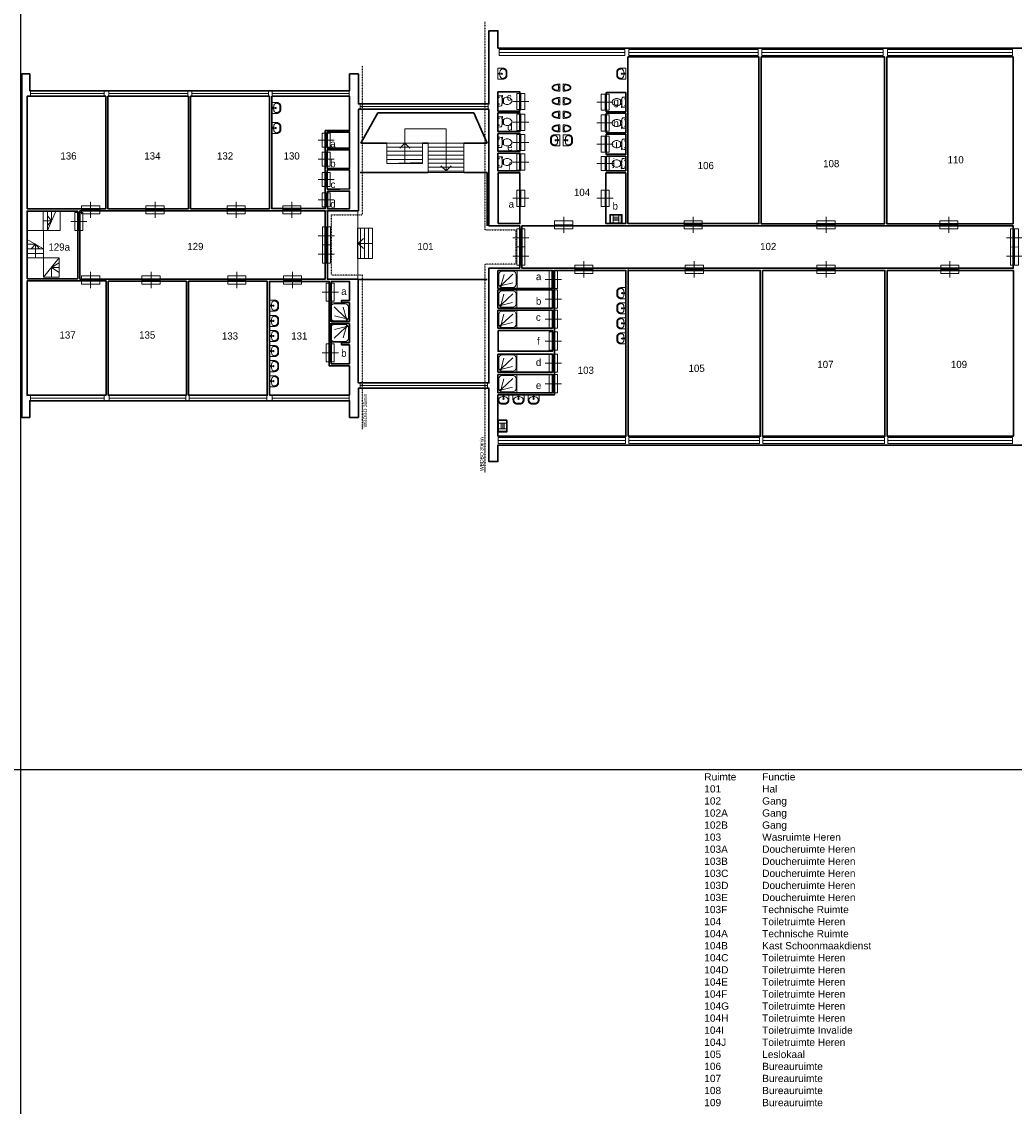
# Model space of a CAD drawing. Extents: x 362177 to 5000048, y 157834 to 733119.
# Tile 91 of 151: x 481117 to 530482, y 679169 to 733119. Entities that reach past the tile are written whole.
import ezdxf
from ezdxf.enums import TextEntityAlignment as Align

# ---------------------------------------------------------------- set-up
doc = ezdxf.new("R2010")
doc.units = 0
doc.linetypes.add('ACAD_ISO03W100', pattern=[30, 12, -18])
doc.layers.get('DEFPOINTS').update_dxf_attribs({"color": 255})
for name, color, linetype, lineweight in [('schets', 1, 'Continuous', 0), ('X-L21_C_buitenwanden', 7, 'Continuous', 30), ('X-L24_C_trappen hellingen', 1, 'Continuous', 5), ('X-L28_C_eiland bouwlaag', 7, 'Continuous', 30), ('X-L31_C_buitenwandopening', 1, 'Continuous', 5), ('X-L32_C_binnenwandopeningen', 3, 'Continuous', 5), ('X-L74_C_sanitair', 5, 'Continuous', 5), ('X-T22_C_ruimtelabel', 7, 'Continuous', 5)]:
    doc.layers.add(name, color=color, linetype=linetype, lineweight=lineweight)
doc.layers.add('X-L0_C_WBDBO', color=7, linetype='Continuous')
doc.styles.add('DVD_VBC_Arial', font='arial.ttf')

# ---------------------------------------------------------------- blocks, each defined once
blk = doc.blocks.new('204_3')
blk.add_lwpolyline([(0, 0.24), (10, 0.24), (10, -0.24), (0, -0.24)], close=True)
at = {"layer": 'X-L31_C_buitenwandopening', "color": 1, "linetype": 'Continuous', "lineweight": 0}
for p, q in [((0, -0.24), (0, 0.24)), ((0, 0), (10, 0)), ((10, -0.24), (10, 0.24))]:
    blk.add_line(p, q, dxfattribs=at)
blk = doc.blocks.new('204_31')
blk.add_lwpolyline([(0, 0.41), (10, 0.41), (10, -0.41), (0, -0.41)], close=True)
at = {"layer": 'X-L31_C_buitenwandopening', "color": 1, "linetype": 'Continuous', "lineweight": 0}
for p, q in [((0, -0.41), (0, 0.41)), ((0, 0), (10, 0)), ((10, -0.41), (10, 0.41))]:
    blk.add_line(p, q, dxfattribs=at)
blk = doc.blocks.new('204_32')
blk.add_lwpolyline([(0, 0.38), (10, 0.38), (10, -0.38), (0, -0.38)], close=True)
at = {"layer": 'X-L31_C_buitenwandopening', "color": 1, "linetype": 'Continuous', "lineweight": 0}
for p, q in [((0, -0.38), (0, 0.38)), ((0, 0), (10, 0)), ((10, -0.38), (10, 0.38))]:
    blk.add_line(p, q, dxfattribs=at)
blk = doc.blocks.new('204_33')
blk.add_lwpolyline([(0, -0.39), (10, -0.39), (10, 0.39), (0, 0.39)], close=True)
at = {"layer": 'X-L31_C_buitenwandopening', "color": 1, "linetype": 'Continuous', "lineweight": 0}
for p, q in [((0, -0.39), (0, 0.39)), ((0, 0), (10, 0)), ((10, -0.39), (10, 0.39))]:
    blk.add_line(p, q, dxfattribs=at)
blk = doc.blocks.new('204_34')
blk.add_lwpolyline([(0, 0.39), (10, 0.39), (10, -0.39), (0, -0.39)], close=True)
at = {"layer": 'X-L31_C_buitenwandopening', "color": 1, "linetype": 'Continuous', "lineweight": 0}
for p, q in [((0, -0.39), (0, 0.39)), ((0, 0), (10, 0)), ((10, -0.39), (10, 0.39))]:
    blk.add_line(p, q, dxfattribs=at)
blk = doc.blocks.new('204_35')
blk.add_lwpolyline([(0, 0.39), (10, 0.39), (10, -0.39), (0, -0.39)], close=True)
at = {"layer": 'X-L31_C_buitenwandopening', "color": 1, "linetype": 'Continuous', "lineweight": 0}
for p, q in [((0, -0.39), (0, 0.39)), ((0, 0), (10, 0)), ((10, -0.39), (10, 0.39))]:
    blk.add_line(p, q, dxfattribs=at)
blk = doc.blocks.new('204_4')
blk.add_lwpolyline([(0, -0.233), (10, -0.233), (10, 0.233), (0, 0.233)], close=True)
at = {"layer": 'X-L31_C_buitenwandopening', "color": 1, "linetype": 'Continuous', "lineweight": 0}
for p, q in [((0, -0.233), (0, 0.233)), ((0, 0), (10, 0)), ((10, -0.233), (10, 0.233))]:
    blk.add_line(p, q, dxfattribs=at)
blk = doc.blocks.new('204_5')
blk.add_lwpolyline([(0, 0.248), (9.999, 0.248), (9.999, -0.248), (0, -0.248)], close=True)
at = {"layer": 'X-L31_C_buitenwandopening', "color": 1, "linetype": 'Continuous', "lineweight": 0}
for p, q in [((0, -0.248), (0, 0.248)), ((0, 0), (9.999, 0)), ((9.999, -0.248), (9.999, 0.248))]:
    blk.add_line(p, q, dxfattribs=at)
blk = doc.blocks.new('204_6')
blk.add_lwpolyline([(0, 0.241), (10, 0.241), (10, -0.241), (0, -0.241)], close=True)
at = {"layer": 'X-L31_C_buitenwandopening', "color": 1, "linetype": 'Continuous', "lineweight": 0}
for p, q in [((0, -0.241), (0, 0.241)), ((0, 0), (10, 0)), ((10, -0.241), (10, 0.241))]:
    blk.add_line(p, q, dxfattribs=at)
blk = doc.blocks.new('204_13')
blk.add_lwpolyline([(0, 0.242), (10, 0.242), (10, -0.242), (0, -0.242)], close=True)
at = {"layer": 'schets', "color": 1, "linetype": 'Continuous', "lineweight": 0}
for p, q in [((0, -0.242), (0, 0.242)), ((10, -0.242), (10, 0.242)), ((0, 0), (10, 0))]:
    blk.add_line(p, q, dxfattribs=at)
blk = doc.blocks.new('204_14')
at = {"layer": 'X-L31_C_buitenwandopening', "color": 1, "linetype": 'Continuous', "lineweight": 0}
for p, q in [((0, -0.248), (0, 0.248)), ((0, 0), (9.999, 0)), ((9.999, -0.248), (9.999, 0.248))]:
    blk.add_line(p, q, dxfattribs=at)
at = {"layer": 'X-L31_C_buitenwandopening'}
blk.add_lwpolyline([(0, -0.248), (9.999, -0.248), (9.999, 0.248), (0, 0.248)], close=True, dxfattribs=at)
blk = doc.blocks.new('204_36')
blk.add_lwpolyline([(0, 0.231), (10, 0.231), (10, -0.231), (0, -0.231)], close=True)
at = {"layer": 'X-L31_C_buitenwandopening', "color": 1, "linetype": 'Continuous', "lineweight": 0}
for p, q in [((0, -0.231), (0, 0.231)), ((0, 0), (10, 0)), ((10, -0.231), (10, 0.231))]:
    blk.add_line(p, q, dxfattribs=at)
blk = doc.blocks.new('204_15')
at = {"layer": 'X-L31_C_buitenwandopening', "color": 1, "linetype": 'Continuous', "lineweight": 0}
for p, q in [((0, -0.237), (0, 0.237)), ((0, 0), (10, 0)), ((10, -0.237), (10, 0.237))]:
    blk.add_line(p, q, dxfattribs=at)
at = {"layer": 'X-L31_C_buitenwandopening'}
blk.add_lwpolyline([(0, 0.237), (10, 0.237), (10, -0.237), (0, -0.237)], close=True, dxfattribs=at)
blk = doc.blocks.new('204_37')
blk.add_lwpolyline([(0, -0.237), (10.001, -0.237), (10.001, 0.237), (0, 0.237)], close=True)
at = {"layer": 'X-L31_C_buitenwandopening', "color": 1, "linetype": 'Continuous', "lineweight": 0}
for p, q in [((0, -0.237), (0, 0.237)), ((0, 0), (10.001, 0)), ((10.001, -0.237), (10.001, 0.237))]:
    blk.add_line(p, q, dxfattribs=at)
blk = doc.blocks.new('204_38')
blk.add_lwpolyline([(0, -0.236), (10, -0.236), (10, 0.236), (0, 0.236)], close=True)
at = {"layer": 'X-L31_C_buitenwandopening', "color": 1, "linetype": 'Continuous', "lineweight": 0}
for p, q in [((0, -0.236), (0, 0.236)), ((0, 0), (10, 0)), ((10, -0.236), (10, 0.236))]:
    blk.add_line(p, q, dxfattribs=at)
blk = doc.blocks.new('202')
at = {"linetype": 'Continuous', "lineweight": 0}
for p, q in [((0, -2), (0, 2)), ((0, 0), (9, 0)), ((4.5, 0), (4.5, 4)), ((4.5, -4), (4.5, 0)), ((9, -2), (9, 2))]:
    blk.add_line(p, q, dxfattribs=at)
blk.add_lwpolyline([(0, 2), (9, 2), (9, -2), (0, -2)], close=True)
blk = doc.blocks.new('205')
blk.add_lwpolyline([(0, 2), (18, 2), (18, -2), (0, -2)], close=True)
at = {"layer": 'X-L32_C_binnenwandopeningen', "linetype": 'Continuous', "lineweight": 0}
for p, q in [((0, -2), (0, 2)), ((0, 0), (9, 0)), ((4.5, 0), (4.5, 4)), ((4.5, -4), (4.5, 0)), ((9, -2), (9, 2)), ((9, 0), (18, 0)), ((13.5, 0), (13.5, 4)), ((13.5, -4), (13.5, 0)), ((18, -2), (18, 2))]:
    blk.add_line(p, q, dxfattribs=at)
blk = doc.blocks.new('202_1')
blk.add_lwpolyline([(0, 2), (7, 2), (7, -2), (0, -2)], close=True)
at = {"layer": 'X-L32_C_binnenwandopeningen', "linetype": 'Continuous', "lineweight": 0}
for p, q in [((0, -2), (0, 2)), ((0, 0), (7, 0)), ((3.5, 0), (3.5, 4)), ((3.5, -4), (3.5, 0)), ((7, -2), (7, 2))]:
    blk.add_line(p, q, dxfattribs=at)
blk = doc.blocks.new('202_2')
blk.add_lwpolyline([(0, 2), (8, 2), (8, -2), (0, -2)], close=True)
at = {"layer": 'X-L32_C_binnenwandopeningen', "linetype": 'Continuous', "lineweight": 0}
for p, q in [((0, -2), (0, 2)), ((4, 0), (4, 4)), ((8, -2), (8, 2)), ((0, 0), (8, 0)), ((4, -4), (4, 0))]:
    blk.add_line(p, q, dxfattribs=at)
blk = doc.blocks.new('DVDVB_74_-S-_Toilet')
at = {"color": 0, "linetype": 'ByBlock', "lineweight": -2}
for p, q in [((248, 0), (-248, 0)), ((-143, -45), (-184, -45)), ((-163, -66), (-163, -24)), ((-111, -200), (-111, -230)), ((-101, -271), (-101, -250)), ((-101, -250), (-57, -250)), ((-67, -250), (-67, -268)), ((-57, -250), (-57, -267)), ((-57, -255), (-35, -255)), ((-35, -255), (-35, -260)), ((-35, -260), (35, -260)), ((35, -255), (35, -260)), ((57, -255), (35, -255)), ((57, -250), (57, -266)), ((101, -250), (57, -250)), ((67, -250), (67, -267)), ((101, -270), (101, -250)), ((111, -230), (111, -200)), ((193, -45), (152, -45)), ((173, -65), (173, -25)), ((178, -192), (183, -206)), ((181, -202), (210, -196)), ((211, -197), (208, -187)), ((262, -216), (210, -224)), ((222, -205), (259, -200)), ((264, -204), (266, -210))]:
    blk.add_line(p, q, dxfattribs=at)
for centre in [(-163, -46), (173, -46)]:
    blk.add_circle(centre, 12, dxfattribs=at)
for centre, radius, start, end in [((-214, -28), 43.4, 141.7698, 181.0192), ((892, -28), 1150, 180, 186.3309), ((-217, -151), 34, 186.3309, 259.2904), ((0, 994), 1200, 259.2904, 264.6981), ((80, -457), 263, 148.9077, 230.8792), ((241, -554), 450, 146.1571, 148.9077), ((-240, -231), 129, 326.1571, 0), ((-101, -292), 20, 96.9358, 142.58), ((0, 992), 1197, 264.6981, 275.3019), ((9, -1192), 926, 84.3005, 96.9358), ((-81, -457), 263, 309.1208, 31.0923), ((99, -290), 20, 37.7817, 84.3005), ((0, 994), 1200, 275.3019, 280.7271), ((240, -231), 129, 180, 213.8429), ((-241, -554), 450, 31.0923, 33.8429), ((207, -200), 25, 195.9272, 278.4779), ((220, -196), 10, 191.8886, 277.2238), ((217, -152), 33.5, 280.7271, 353.6509), ((214, -28), 43.4, 358.9808, 38.2302), ((-893, -28), 1150, 353.6509, 0), ((260, -206), 5, 15.7398, 97.2238), ((261, -212), 5, 278.4779, 15.7398), ((0, -556), 135, 230.8792, 309.1208)]:
    blk.add_arc(centre, radius, start, end, dxfattribs=at)
blk = doc.blocks.new('DVDVB_74_-S-_Urinoir')
at = {"color": 0, "linetype": 'ByBlock', "lineweight": -2}
blk.add_circle((0, -25), 25, dxfattribs=at)
blk.add_open_spline([(177, 0), (0, 0), (-178, 0)], degree=2, dxfattribs=at)
for points, weights, knots in [([(-178, 0), (-178, -380), (0, -380), (177, -380), (177, 0)], [1, 0.707106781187, 1, 0.707106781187, 1], [0, 0, 0, 0.25, 0.25, 0.5, 0.5, 0.5]), ([(-1, -50), (-41, -50), (-81, -50), (-140, -50), (-140, -110), (-141, -111), (-141, -113), (-140, -113), (-140, -113), (-106, -344), (-4, -350)], [1, 1, 1, 0.707106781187, 1, 1, 1, 1, 1, 0.817166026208, 0.992380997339], [0, 0, 0, 0.2, 0.2, 0.4, 0.4, 0.6, 0.6, 0.8, 0.8, 0.9958328, 0.9958328, 0.9958328]), ([(-7, -50), (32, -50), (71, -50), (72, -50), (72, -50), (132, -50), (132, -110), (132, -110), (131, -110), (131, -111), (131, -113), (132, -113), (132, -113), (99, -344), (-4, -350)], [1, 1, 1, 1, 1, 0.707106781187, 1, 1, 1, 1, 1, 1, 1, 0.817166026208, 0.992380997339], [0, 0, 0, 0.1428571, 0.1428571, 0.2857143, 0.2857143, 0.4285714, 0.4285714, 0.5714286, 0.5714286, 0.7142857, 0.7142857, 0.8571429, 0.8571429, 0.9970234, 0.9970234, 0.9970234])]:
    blk.add_rational_spline(points, weights, degree=2, knots=knots, dxfattribs=at)
blk = doc.blocks.new('DVDVB_74_-S-_Wasbak')
at = {"color": 0, "linetype": 'ByBlock', "lineweight": -2}
for p, q in [((-79, -100), (79, -100)), ((0, -65), (-45, -82)), ((-37, -64), (-29, -89)), ((0, -65), (0, -153)), ((0, -65), (45, -82)), ((37, -64), (29, -89))]:
    blk.add_line(p, q, dxfattribs=at)
for centre, radius in [((0, -196), 30), ((0, -196), 20), ((0, -66), 17.5)]:
    blk.add_circle(centre, radius, dxfattribs=at)
blk.add_ellipse((-96, -211), major_axis=(136, 40), ratio=0.751905, start_param=1.224555, end_param=2.997882, dxfattribs=at)
at = {"color": 0, "linetype": 'ByBlock', "lineweight": -2, "extrusion": (0, 0, -1)}
blk.add_ellipse((96, -211), major_axis=(-136, 40), ratio=0.751905, start_param=1.224555, end_param=2.997882, dxfattribs=at)
at = {"color": 0, "linetype": 'ByBlock', "lineweight": -2}
for points in [[(-275, 0), (-275, -118), (-275, -235)], [(275, 0), (0, 0), (-275, 0)], [(275, -236), (275, -118), (275, 0)], [(-92, -451), (0, -450), (91, -450)]]:
    blk.add_open_spline(points, degree=2, dxfattribs=at)
for points in [[(-275, -235), (-270, -456), (-92, -451)], [(91, -450), (270, -456), (275, -236)]]:
    blk.add_rational_spline(points, [1, 0.707108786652, 1], degree=2, dxfattribs=at)
blk.add_rational_spline([(235, -235), (231, -415), (92, -411), (92, -410), (91, -410), (0, -410), (-91, -410), (-92, -410), (-93, -411), (-231, -415), (-235, -235)], [1, 0.707108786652, 1, 1, 1, 1, 1, 1, 1, 0.707108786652, 1], degree=2, knots=[0, 0, 0, 0.2, 0.2, 0.4, 0.4, 0.6, 0.6, 0.8, 0.8, 1, 1, 1], dxfattribs=at)
blk = doc.blocks.new('DVDVB_74_-S-_Uitstortgootsteen')
at = {"color": 0, "linetype": 'ByBlock', "lineweight": -2}
for p, q in [((305, 0), (-305, 0)), ((-305, 0), (-305, -430)), ((305, -430), (305, 0)), ((-275, -460), (275, -460)), ((270, -35), (-270, -35)), ((-270, -415), (-270, -35)), ((260, -425), (-260, -425)), ((-140, -35), (-140, -460)), ((140, -172), (-140, -172)), ((140, -247), (-140, -247)), ((140, -322), (-140, -322)), ((140, -35), (140, -460)), ((270, -35), (270, -415))]:
    blk.add_line(p, q, dxfattribs=at)
for centre, radius, start, end in [((-275, -430), 30, 180, 270), ((-260, -415), 10, 180, 270), ((260, -415), 10, 270, 0), ((275, -430), 30, 270, 0)]:
    blk.add_arc(centre, radius, start, end, dxfattribs=at)
blk = doc.blocks.new('DVDVB_74_-S-_Douchebak')
at = {"color": 0, "linetype": 'ByBlock', "lineweight": -2}
for p, q in [((0.05, 0.225), (0.05, 0.775)), ((0.166, 0.209), (0.316, 0.77)), ((0.784, 0.784), (0.199, 0.199)), ((0.225, 0.95), (0.775, 0.95)), ((0.95, 0.775), (0.95, 0.225)), ((0.209, 0.166), (0.77, 0.316)), ((0.775, 0.05), (0.225, 0.05))]:
    blk.add_line(p, q, dxfattribs=at)
at = {"color": 0, "linetype": 'ByBlock', "lineweight": -2, "flags": 128}
blk.add_lwpolyline([(0, 1), (0, 0), (1, 0), (1, 1)], close=True, dxfattribs=at)
at = {"color": 0, "linetype": 'ByBlock', "lineweight": -2}
blk.add_circle((0.15, 0.15), 0.0315, dxfattribs=at)
at = {"color": 0, "linetype": 'ByBlock', "lineweight": -2, "extrusion": (0, 0, -1)}
for centre, start, end in [((-0.225, 0.775), 0, 90), ((-0.775, 0.775), 90, 180), ((-0.225, 0.225), 270, 0), ((-0.775, 0.225), 180, 270)]:
    blk.add_arc(centre, 0.175, start, end, dxfattribs=at)

msp = doc.modelspace()

# ---------------------------------------------------------------- linework, layer by layer
at = {"layer": 'DEFPOINTS'}
for p, direction in [((481068, 381933.6), (0, 1)), ((570064, 695927), (1, 0))]:
    msp.add_xline(p, direction, dxfattribs=at)
at = {"layer": 'schets', "color": 252, "linetype": 'Continuous', "lineweight": 0}
for p, q in [((497833, 720288), (497833, 723683)), ((511278, 720746), (511278, 720856))]:
    msp.add_line(p, q, dxfattribs=at)
at = {"layer": 'X-L0_C_WBDBO', "color": 160, "linetype": 'ACAD_ISO03W100', "ltscale": 0.25, "flags": 128}
for points in [[(504155, 733118.9), (504143.8, 722765), (505686, 722765), (505686, 721062), (504155, 721062), (504155, 710689)], [(498061, 712858), (498061, 720507), (496524, 720507), (496524, 723510), (498061, 723510), (498061, 730924)]]:
    msp.add_lwpolyline(points, dxfattribs=at)
at = {"layer": 'X-L21_C_buitenwanden'}
msp.add_lwpolyline([(556861, 712060), (504801, 712060), (504801, 711240), (504355, 711240), (504355, 714884), (497861, 714884), (497861, 713439), (497422, 713439), (497422, 714264), (481521, 714264), (481521, 713439), (481117, 713439), (481117, 730525), (481117, 730525), (481521, 730525), (481521, 729684), (497422, 729684), (497422, 730525), (497861, 730525), (497861, 729031), (504355, 729031), (504355, 732669), (504801, 732669), (504801, 731803), (556861, 731803)], dxfattribs=at)
at = {"layer": 'X-L24_C_trappen hellingen'}
for p, q in [((500165, 727072), (500165, 727790)), ((500165, 727790), (502220, 727790)), ((502220, 727790), (502220, 727077)), ((499284, 727077), (499284, 726072)), ((499284, 727072), (501045, 727072)), ((499284, 726872), (501045, 726872)), ((500165, 727077), (499915, 726827)), ((500165, 726072), (500165, 727077)), ((500415, 726827), (500165, 727077)), ((501045, 726114), (501045, 727077)), ((501339, 727077), (501339, 725611)), ((503100, 727077), (501339, 727077)), ((503100, 726877), (501339, 726877)), ((502220, 727077), (502220, 725695)), ((503100, 725611), (503100, 727077)), ((499284, 726672), (501045, 726672)), ((499284, 726472), (501045, 726472)), ((499284, 726272), (501045, 726272)), ((503100, 726677), (501339, 726677)), ((503100, 726477), (501339, 726477)), ((503100, 726277), (501339, 726277)), ((499284, 726072), (501045, 726114)), ((499284, 726072), (501045, 726072)), ((503100, 726077), (501339, 726077)), ((503100, 725877), (501339, 725877)), ((503100, 725677), (501339, 725677)), ((501970, 725945), (502220, 725695)), ((502220, 725695), (502470, 725945)), ((482397, 723697), (482397, 722732)), ((482816, 723697), (482397, 722732)), ((482606, 723697), (482606, 723214)), ((482187, 723214), (482606, 723214)), ((482397, 723456), (482606, 723214)), ((482397, 722973), (482606, 723214)), ((497971, 721337), (497971, 722845)), ((498171, 721337), (498171, 722845)), ((498371, 721337), (498371, 722845)), ((498571, 721337), (498571, 722845)), ((481390, 722277), (482205, 721821)), ((481390, 722049), (481798, 722049)), ((481594, 721821), (481798, 722049)), ((481798, 721366), (481798, 722049)), ((482001, 721821), (481798, 722049)), ((498109, 722341), (497859, 722091)), ((498571, 722091), (497859, 722091)), ((497859, 722091), (498109, 721841)), ((481390, 721821), (482205, 721821)), ((481390, 721594), (482205, 721594)), ((481390, 721366), (482445, 721366)), ((482205, 720406), (482981, 721366)), ((482981, 721126), (482593, 720886)), ((482593, 720406), (482593, 720886)), ((482981, 720886), (482593, 720886)), ((482981, 720646), (482593, 720886))]:
    msp.add_line(p, q, dxfattribs=at)
at = {"layer": 'X-L24_C_trappen hellingen', "flags": 128}
for points in [[(499284, 726072), (501045, 726072), (501045, 727077), (499284, 727077)], [(501339, 725611), (503100, 725611), (503100, 727077), (501339, 727077)], [(482187, 723697), (483026, 723697), (483026, 722732), (482187, 722732)], [(481390, 721366), (482205, 721366), (482205, 722732), (481390, 722732)], [(497817, 721337), (498571, 721337), (498571, 722845), (497817, 722845)], [(482981, 720406), (482205, 720406), (482205, 721366), (482981, 721366)]]:
    msp.add_lwpolyline(points, close=True, dxfattribs=at)
at = {"layer": 'X-L28_C_eiland bouwlaag'}
for p, q in [((498823, 728586), (497984, 727077)), ((503603, 728586), (498823, 728586)), ((504274, 727077), (503603, 728586)), ((497984, 727077), (499284, 727077)), ((501045, 727077), (501339, 727077)), ((503100, 727077), (504274, 727077)), ((501339, 725611), (497942, 725611)), ((504274, 725611), (503100, 725611)), ((504274, 722971), (504274, 725611)), ((497833, 720288), (504274, 720288))]:
    msp.add_line(p, q, dxfattribs=at)
for points in [[(511270, 731363), (517782, 731363), (517782, 723073), (511270, 723073)], [(517892, 731368), (524032, 731368), (524032, 723072), (517892, 723072)], [(524142, 731363), (530419, 731363), (530419, 723072), (524142, 723072)], [(481387, 723810), (481387, 729414), (485296, 729414), (485296, 723810)], [(485406, 729414), (489408, 729414), (489408, 723812), (485406, 723812)], [(489518, 729414), (493440, 729414), (493440, 723816), (489518, 723816)], [(493550, 729414), (497422, 729414), (497422, 727700), (496211, 727700), (496211, 723819), (493550, 723819)], [(504805, 729624), (505895, 729624), (505895, 728670), (504805, 728670)], [(510184, 729589), (511164, 729589), (511164, 728640), (510184, 728640)], [(505886, 722965), (504344, 722965), (504344, 728761), (497861, 728761), (497861, 723710), (496324, 723710), (496324, 720307), (497852, 720307), (497854, 715154), (504355, 715154), (504355, 720862), (505886, 720862)], [(504805, 728580), (505895, 728580), (505895, 727649), (504805, 727649)], [(510184, 728562), (511164, 728562), (511164, 727598), (510184, 727598)], [(496316, 726827), (496316, 727629), (497421, 727629), (497421, 726827)], [(504805, 727558), (505895, 727558), (505895, 726673), (504805, 726673)], [(510184, 727520), (511164, 727520), (511164, 726525), (510184, 726525)], [(496316, 725820), (496316, 726751), (497421, 726751), (497421, 725820)], [(504805, 726582), (505895, 726582), (505895, 725697), (504805, 725697)], [(510178, 726426), (511160, 726426), (511160, 725703), (510178, 725703)], [(496316, 724796), (496316, 725744), (497421, 725744), (497421, 724801), (496944, 724796)], [(504808, 723075), (505896, 723075), (505896, 725594), (504808, 725594)], [(510176, 723074), (510176, 725593), (511160, 725593), (511160, 723074)], [(496318, 724692), (497422, 724692), (497422, 723814), (496318, 723814)], [(481387, 720331), (481387, 723700), (483901, 723700), (483901, 720331)], [(484011, 723705), (496214, 723705), (496214, 720320), (484011, 720320)], [(505996, 722964), (530432, 722964), (530432, 720856), (505996, 720856)], [(504795, 712500), (504801, 714552), (507611, 714552), (507611, 720746), (511168, 720746), (511168, 712500)], [(504805, 720750), (507501, 720750), (507501, 719850), (504805, 719850)], [(511278, 712500), (511278, 720746), (517848, 720746), (517848, 712500)], [(517958, 720746), (524050, 720746), (524050, 712500), (517958, 712500)], [(524160, 720746), (530436, 720746), (530436, 712500), (524160, 712500)], [(485315, 714534), (485315, 720221), (481387, 720221), (481387, 714534)], [(489308, 714534), (485425, 714534), (485425, 720212), (489308, 720212)], [(493328, 720205), (489418, 720205), (489418, 714534), (493328, 714534)], [(493438, 714534), (493438, 720200), (496415, 720200), (496415, 716000), (497415, 716000), (497415, 714534)], [(496515, 720200), (497415, 720200), (497415, 719250), (497015, 719250), (497015, 719150), (497415, 719150), (497415, 718200), (496515, 718200)], [(504798, 719775), (507510, 719775), (507510, 718875), (504798, 718875)], [(504798, 718770), (507510, 718770), (507510, 717870), (504798, 717870)], [(496515, 718100), (497415, 718100), (497415, 717150), (497015, 717150), (497015, 717050), (497415, 717050), (497415, 716100), (496515, 716100)], [(504808, 717762), (507508, 717762), (507508, 716723), (504808, 716723)], [(504798, 716588), (507510, 716588), (507510, 715688), (504798, 715688)], [(504798, 715562), (507510, 715562), (507510, 714662), (504798, 714662)]]:
    msp.add_lwpolyline(points, close=True, dxfattribs=at)
at = {"layer": 'X-L32_C_binnenwandopeningen', "linetype": 'Continuous', "lineweight": 0}
msp.add_line((496324, 723710), (496214, 723705), dxfattribs=at)

# ---------------------------------------------------------------- block references
at = {"layer": 'X-L31_C_buitenwandopening', "linetype": 'Continuous', "lineweight": 0}
for name, p, xscale, yscale, zscale in [('204_3', (504856, 731583), 625.2188611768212, 625.2188611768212, 625.2188611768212), ('204_4', (511319, 731583), 642.7813064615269, 642.7813064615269, 642.7813064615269), ('204_5', (517923, 731583), 604.1443924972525, 604.1443924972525, 604.1443924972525), ('204_6', (524175, 731583), 621.70637211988, 621.70637211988, 621.70637211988), ('204_38', (497950, 728896), 636.6285134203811, 636.6285134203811, 636.6285134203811), ('204_34', (485462, 714399), 382.3197422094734, 382.3197422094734, 382.3197422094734), ('204_35', (489450, 714399), 385.0704081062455, 385.0704081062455, 385.0704081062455), ('204_15', (504820, 712280), 632.5041443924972, 632.5041443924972, 632.5041443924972), ('204_36', (511314, 712280), 649.4160597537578, 649.4160597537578, 649.4160597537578), ('204_14', (517978, 712280), 605.4449866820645, 605.4449866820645, 605.4449866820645), ('204_13', (524201, 712280), 618.9747983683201, 618.9747983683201, 618.9747983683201)]:
    msp.add_blockref(name, p, dxfattribs=dict(at, xscale=xscale, yscale=yscale, zscale=zscale))
at = {"layer": 'X-L31_C_buitenwandopening', "linetype": 'Continuous', "lineweight": 0, "rotation": 180}
for name, p, xscale, yscale, zscale in [('204_31', (485225, 729549), 366.7233222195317, 366.7233222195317, 366.7233222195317), ('204_32', (489384, 729549), 393.1878294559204, 393.1878294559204, 393.1878294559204), ('204_33', (493391, 729549), 381.8461638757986, 381.8461638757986, 381.8461638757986), ('204_33', (497399, 729549), 381.8461638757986, 381.8461638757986, 381.8461638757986), ('204_37', (504280, 715019), 633.0517629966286, 633.0517629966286, 633.0517629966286), ('204_31', (485225, 714393), 366.7233222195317, 366.7233222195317, 366.7233222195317), ('204_33', (497399, 714393), 381.8461638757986, 381.8461638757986, 381.8461638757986)]:
    msp.add_blockref(name, p, dxfattribs=dict(at, xscale=xscale, yscale=yscale, zscale=zscale))
at = {"layer": 'X-L32_C_binnenwandopeningen', "xscale": 99.99999999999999, "yscale": 99.99999999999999, "zscale": 99.99999999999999, "rotation": 270}
for p in [(505946, 729547), (505946, 728514), (505946, 727515), (505946, 726539), (505946, 724734)]:
    msp.add_blockref('202_2', p, dxfattribs=at)
at = {"layer": 'X-L32_C_binnenwandopeningen', "linetype": 'Continuous', "lineweight": 0}
for name, p, xscale, yscale, zscale, rotation in [('202_2', (510128, 729514), 99.99999999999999, 99.99999999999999, 99.99999999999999, 270), ('202_2', (510128, 728480), 99.99999999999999, 99.99999999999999, 99.99999999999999, 270), ('202_1', (496264, 727578), 100, 100, 100, 270), ('202_2', (510128, 727422), 99.99999999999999, 99.99999999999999, 99.99999999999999, 270), ('202_1', (496264, 726636), 100, 100, 100, 270), ('202_1', (510128, 726414), 100, 100, 100, 270), ('202_1', (496264, 725620), 100, 100, 100, 270), ('202_1', (496264, 724603), 100, 100, 100, 270), ('202_2', (510128, 724734), 99.99999999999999, 99.99999999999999, 99.99999999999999, 270), ('202', (484095, 723758), 100.0000016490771, 100.0000016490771, 100.0000016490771, 0.01040538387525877), ('202', (487297, 723758), 100.0000016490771, 100.0000016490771, 100.0000016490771, 0.01040538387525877), ('202', (491330, 723758), 100.0000016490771, 100.0000016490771, 100.0000016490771, 0.01040538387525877), ('202', (494097, 723756), 100.0000016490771, 100.0000016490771, 100.0000016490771, 0.01040538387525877), ('202', (483956, 723629), 100, 100, 100, 270), ('202', (514963, 723020), 100.0000003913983, 100.0000003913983, 100.0000003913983, 179.9949307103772), ('202', (521569, 723020), 100.0000003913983, 100.0000003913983, 100.0000003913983, 179.9949307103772), ('202', (527676, 723020), 100.0000003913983, 100.0000003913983, 100.0000003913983, 179.9949307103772), ('205', (496269, 721112), 100, 100, 100, 90), ('205', (505941, 721014), 100, 100, 100, 90), ('205', (530486, 722812), 100.0004910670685, 100.0004910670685, 100.0004910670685, 270.1795589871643), ('202', (509522, 720801), 100.0000003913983, 100.0000003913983, 100.0000003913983, 179.9949307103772), ('202', (515019, 720801), 100.0000003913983, 100.0000003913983, 100.0000003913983, 179.9949307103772), ('202', (521569, 720801), 100.0000003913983, 100.0000003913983, 100.0000003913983, 179.9949307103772), ('202', (527732, 720801), 100.0000003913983, 100.0000003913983, 100.0000003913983, 179.9949307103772), ('202', (484095, 720270), 100.0000016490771, 100.0000016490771, 100.0000016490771, 0.01040538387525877), ('202', (487100, 720270), 100.0000016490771, 100.0000016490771, 100.0000016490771, 0.01040538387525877), ('202', (491370, 720270), 100.0000016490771, 100.0000016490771, 100.0000016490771, 0.01040538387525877), ('202', (494137, 720270), 100.0000016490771, 100.0000016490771, 100.0000016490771, 0.01040538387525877), ('202', (507556, 720750), 100, 100, 100, 270), ('202', (496465, 719218), 100, 100, 100, 90), ('202', (507556, 719775), 100, 100, 100, 270), ('202', (507556, 718770), 100, 100, 100, 270), ('202', (507556, 717685), 100, 100, 100, 270), ('202', (496465, 716195), 100, 100, 100, 90), ('202', (507556, 716588), 100, 100, 100, 270), ('202', (507556, 715562), 100, 100, 100, 270)]:
    msp.add_blockref(name, p, dxfattribs=dict(at, xscale=xscale, yscale=yscale, zscale=zscale, rotation=rotation))
at = {"layer": 'X-L32_C_binnenwandopeningen', "linetype": 'Continuous', "lineweight": 0, "xscale": 100, "yscale": 100, "zscale": 100}
msp.add_blockref('202', (507623, 723020), dxfattribs=at)
at = {"layer": 'X-L74_C_sanitair'}
for name, p, xscale, yscale, rotation in [('DVDVB_74_-S-_Wasbak', (504797, 730533.5), 0.9999983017, 0.9999983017, 90), ('DVDVB_74_-S-_Wasbak', (511160, 730533.5), 0.9999983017, 0.9999983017, 270), ('DVDVB_74_-S-_Urinoir', (507872, 729842), 0.9999983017, 0.9999983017, 270), ('DVDVB_74_-S-_Urinoir', (508054, 729843), 0.9999983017, 0.9999983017, 90), ('DVDVB_74_-S-_Toilet', (504805, 729181.5), 0.9999983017, 0.9999983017, 90), ('DVDVB_74_-S-_Wasbak', (493550, 728829), 0.9999983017, 0.9999983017, 90), ('DVDVB_74_-S-_Urinoir', (507872, 729165), 0.9999983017, 0.9999983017, 270), ('DVDVB_74_-S-_Urinoir', (508054, 729165), 0.9999983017, 0.9999983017, 90), ('DVDVB_74_-S-_Toilet', (511164, 729114.5), 0.9999983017, 0.9999983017, 270), ('DVDVB_74_-S-_Toilet', (504805, 728137.5), 0.9999983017, 0.9999983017, 90), ('DVDVB_74_-S-_Urinoir', (507872, 728488), 0.9999983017, 0.9999983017, 270), ('DVDVB_74_-S-_Urinoir', (508054, 728488), 0.9999983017, 0.9999983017, 90), ('DVDVB_74_-S-_Toilet', (511164, 728080), 0.9999983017, 0.9999983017, 270), ('DVDVB_74_-S-_Wasbak', (493550, 727829), 0.9999983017, 0.9999983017, 90), ('DVDVB_74_-S-_Toilet', (504805, 727115.5), 0.9999983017, 0.9999983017, 90), ('DVDVB_74_-S-_Wasbak', (507872, 727222), 0.9999983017, 0.9999983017, 270), ('DVDVB_74_-S-_Wasbak', (508054, 727222), 0.9999983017, 0.9999983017, 90), ('DVDVB_74_-S-_Toilet', (511164, 727022.5), 0.9999983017, 0.9999983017, 270), ('DVDVB_74_-S-_Toilet', (504805, 726139.5), 0.9999983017, 0.9999983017, 90), ('DVDVB_74_-S-_Toilet', (511160, 726064.5), 0.9999983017, 0.9999983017, 270), ('DVDVB_74_-S-_Wasbak', (511168, 719614), 0.9999983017, 0.9999983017, 270), ('DVDVB_74_-S-_Douchebak', (497415, 718200), 927.9977535, 970.0004016, 90), ('DVDVB_74_-S-_Wasbak', (511168, 718864), 0.9999983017, 0.9999983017, 270), ('DVDVB_74_-S-_Wasbak', (493438, 718235), 0.9999983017, 0.9999983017, 90), ('DVDVB_74_-S-_Douchebak', (497415, 718100), 927, -970, 270), ('DVDVB_74_-S-_Wasbak', (511168, 718114), 0.9999983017, 0.9999983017, 270), ('DVDVB_74_-S-_Wasbak', (493438, 717485), 0.9999983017, 0.9999983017, 90), ('DVDVB_74_-S-_Wasbak', (511168, 717364), 0.9999983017, 0.9999983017, 270), ('DVDVB_74_-S-_Wasbak', (493438, 716735), 0.9999983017, 0.9999983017, 90), ('DVDVB_74_-S-_Wasbak', (493438, 715985), 0.9999983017, 0.9999983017, 90), ('DVDVB_74_-S-_Wasbak', (493438, 715235), 0.9999983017, 0.9999983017, 90)]:
    msp.add_blockref(name, p, dxfattribs=dict(at, xscale=xscale, yscale=yscale, rotation=rotation))
for name, p, rotation in [('DVDVB_74_-S-_Urinoir', (507872, 727811), 270), ('DVDVB_74_-S-_Urinoir', (508054, 727811), 90), ('DVDVB_74_-S-_Uitstortgootsteen', (510668, 723074), 180), ('DVDVB_74_-S-_Wasbak', (493438, 718996.8), 90), ('DVDVB_74_-S-_Uitstortgootsteen', (504796, 713014), 90)]:
    msp.add_blockref(name, p, dxfattribs=dict(at, rotation=rotation))
for name, p, xscale, yscale in [('DVDVB_74_-S-_Douchebak', (504805, 719850), 950.0002493, 899.9975402), ('DVDVB_74_-S-_Douchebak', (504798, 718875), 950.0002493, 899.9975402), ('DVDVB_74_-S-_Douchebak', (504798, 717870), 950.0002493, 899.9975402), ('DVDVB_74_-S-_Douchebak', (504798, 715688), 950.0002493, 899.9975402), ('DVDVB_74_-S-_Douchebak', (504798, 714662), 950.0002493, 899.9975402), ('DVDVB_74_-S-_Wasbak', (505076, 714552), 0.9999983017, 0.9999983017), ('DVDVB_74_-S-_Wasbak', (505826, 714552), 0.9999983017, 0.9999983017), ('DVDVB_74_-S-_Wasbak', (506576, 714552), 0.9999983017, 0.9999983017)]:
    msp.add_blockref(name, p, dxfattribs=dict(at, xscale=xscale, yscale=yscale))

# ---------------------------------------------------------------- texts
at = {"insert": (515064, 695738.3), "char_height": 360, "attachment_point": 1, "style": 'DVD_VBC_Arial'}
msp.add_mtext_dynamic_manual_height_columns('Ruimte^IFunctie\\P101^I^IHal^I\\P102^I^IGang^I\\P102A^I^IGang^I\\P102B^I^IGang^I\\P103 ^I^IWasruimte Heren^I\\P103A^I^IDoucheruimte Heren\\P103B^I^IDoucheruimte Heren\\P103C^I^IDoucheruimte Heren\\P103D^I^IDoucheruimte Heren\\P103E^I^IDoucheruimte Heren\\P103F^I^ITechnische Ruimte^I\\P104^I^IToiletruimte Heren^I\\P104A^I^ITechnische Ruimte^I\\P104B^I^IKast Schoonmaakdienst\\P104C^I^IToiletruimte Heren^I\\P104D^I^IToiletruimte Heren^I\\P104E^I^IToiletruimte Heren^I\\P104F^I^IToiletruimte Heren^I\\P104G^I^IToiletruimte Heren^I\\P104H^I^IToiletruimte Heren^I\\P104I^I^IToiletruimte Invalide\\P104J^I^IToiletruimte Heren^I\\P105^I^ILeslokaal^I\\P106^I^IBureauruimte\\P107^I^IBureauruimte\\P108^I^IBureauruimte\\P109^I^IBureauruimte^I', width=13843.335, gutter_width=12.5, heights=[16729.8], dxfattribs=at)
at = {"layer": 'X-T22_C_ruimtelabel'}
for s, p in [('c', (505246.3, 729373)), ('g', (510551.8, 729140)), ('d', (505263.3, 727888)), ('h', (510551.8, 728066)), ('e', (505263.3, 726881)), ('i', (510645.8, 727030)), ('136', (483043, 726443)), ('134', (487217, 726443)), ('132', (490832, 726443)), ('130', (494141, 726443)), ('j', (510509.2, 726131)), ('108', (520977, 726060)), ('110', (527164, 726252)), ('f', (505318.3, 725927)), ('106', (514738, 725964)), ('104', (508581.4, 724628)), ('a', (505334, 724047)), ('b', (510503, 723950)), ('129a', (482448, 721909)), ('129', (489353, 721937)), ('101', (500798, 721937)), ('102', (517843, 721937)), ('a', (506691, 720444)), ('a', (497006, 719711)), ('b', (506691, 719218)), ('c', (506691, 718418)), ('137', (482998, 717535)), ('135', (486958, 717535)), ('133', (491074, 717487)), ('131', (494522, 717487)), ('b', (497006, 716631)), ('d', (506691, 716175)), ('103', (508771, 715782)), ('105', (514283, 715878)), ('107', (520687, 716070)), ('109', (527329, 716070)), ('e', (506691, 715028))]:
    msp.add_text(s, height=360, dxfattribs=at).set_placement(p, align=Align.MIDDLE_LEFT)
for s, p in [('a', (496595.6, 727054)), ('b', (496595.6, 726061)), ('c', (496595.6, 725024)), ('d', (496595.6, 724045)), ('f', (506811.6, 717237))]:
    msp.add_text(s, height=360, dxfattribs=at).set_placement(p, align=Align.MIDDLE_CENTER)
for p in [(498200.7, 713779.1), (503995.6, 711610.2)]:
    msp.add_text('WBDBO 30min', height=180, rotation=90, dxfattribs=at).set_placement(p, align=Align.MIDDLE_CENTER)

doc.saveas('drawing.dxf')
